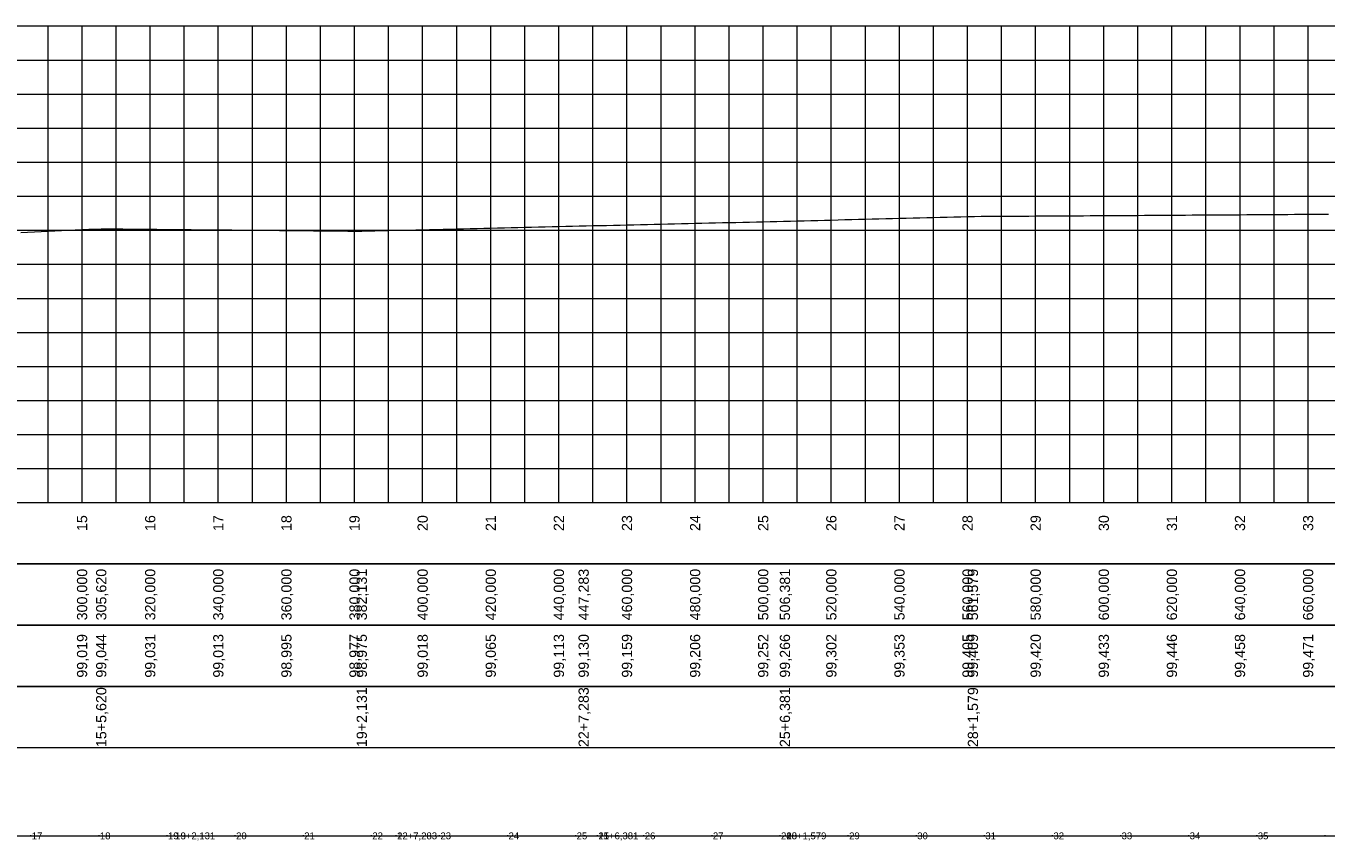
# Model space of a CAD drawing. Header units: inches. Extents: x 3580 to 5114, y 9998 to 10245.
# Tile 2 of 4: x 3968 to 4350, y 9998 to 10238. Entities that reach past the tile are written whole.
import ezdxf
from ezdxf.enums import TextEntityAlignment as Align

# ---------------------------------------------------------------- set-up
doc = ezdxf.new("R2010")
doc.units = ezdxf.units.IN
doc.header["$MEASUREMENT"] = 0
doc.header["$PDMODE"] = 34
doc.header["$PDSIZE"] = 0.2
doc.layers.get('0').update_dxf_attribs({"lineweight": 0})
doc.styles.add('$PF_GREIDE', font='arial.ttf')
doc.styles.get("Standard").update_dxf_attribs({"font": 'arial.ttf'})

# ---------------------------------------------------------------- blocks, each defined once
blk = doc.blocks.new('$VIAS_PERFLONG_PERFIL0')
at = {"color": 30}
for p, q in [((340, 0), (340, 140)), ((360, 0), (360, 140)), ((370, 0), (370, 140)), ((380, 0), (380, 140)), ((390, 0), (390, 140)), ((410, 0), (410, 140)), ((420, 0), (420, 140)), ((430, 0), (430, 140)), ((440, 0), (440, 140)), ((460, 0), (460, 140)), ((470, 0), (470, 140)), ((480, 0), (480, 140)), ((490, 0), (490, 140)), ((510, 0), (510, 140)), ((520, 0), (520, 140)), ((530, 0), (530, 140)), ((540, 0), (540, 140)), ((560, 0), (560, 140)), ((570, 0), (570, 140)), ((580, 0), (580, 140)), ((590, 0), (590, 140)), ((610, 0), (610, 140)), ((620, 0), (620, 140)), ((630, 0), (630, 140)), ((640, 0), (640, 140)), ((660, 0), (660, 140)), ((670, 0), (670, 140)), ((680, 0), (680, 140)), ((690, 0), (690, 140)), ((710, 0), (710, 140)), ((0, 130), (1480, 130)), ((0, 120), (1480, 120)), ((0, 110), (1480, 110)), ((0, 90), (1480, 90)), ((0, 80), (1480, 80)), ((0, 70), (1480, 70)), ((0, 60), (1480, 60)), ((0, 40), (1480, 40)), ((0, 30), (1480, 30)), ((0, 20), (1480, 20)), ((0, 10), (1480, 10))]:
    blk.add_line(p, q, dxfattribs=at)
at = {"color": 36}
for p, q in [((350, 0), (350, 140)), ((400, 0), (400, 140)), ((450, 0), (450, 140)), ((500, 0), (500, 140)), ((550, 0), (550, 140)), ((600, 0), (600, 140)), ((650, 0), (650, 140)), ((700, 0), (700, 140)), ((0, 100), (1480, 100)), ((0, 50), (1480, 50))]:
    blk.add_line(p, q, dxfattribs=at)
at = {"color": 36, "linetype": 'Continuous'}
for points in [[(0, 0), (1480, 0), (1480, 140), (0, 140)], [(0, 0), (1480, 0), (1480, -18), (0, -18)], [(0, -18), (1480, -18), (1480, -36), (0, -36)], [(0, -36), (1480, -36), (1480, -54), (0, -54)], [(0, -54), (1480, -54), (1480, -72), (0, -72)]]:
    blk.add_lwpolyline(points, close=True, dxfattribs=at)
at = {"color": 5, "linetype": 'Continuous'}
blk.add_lwpolyline([(332, 79.38), (334, 79.47), (336, 79.56), (338, 79.65), (340, 79.74), (342, 79.83), (344, 79.92), (346, 80.01), (348, 80.1), (350, 80.19), (352, 80.28), (354, 80.36), (355.62, 80.44), (356, 80.43), (358, 80.42), (360, 80.4), (362, 80.38), (364, 80.36), (366, 80.34), (368, 80.33), (370, 80.31), (372, 80.29), (374, 80.27), (376, 80.26), (378, 80.24), (380, 80.22), (382, 80.2), (384, 80.18), (386, 80.17), (388, 80.15), (390, 80.13), (392, 80.11), (394, 80.09), (396, 80.08), (398, 80.06), (400, 80.04), (402, 80.02), (404, 80), (406, 79.99), (408, 79.97), (410, 79.95), (412, 79.93), (414, 79.91), (416, 79.9), (418, 79.88), (420, 79.86), (422, 79.84), (424, 79.83), (426, 79.81), (428, 79.79), (430, 79.77), (432, 79.75), (432.13, 79.75), (434, 79.8), (436, 79.84), (438, 79.89), (440, 79.94), (442, 79.99), (444, 80.03), (446, 80.08), (448, 80.13), (450, 80.18), (452, 80.22), (454, 80.27), (456, 80.32), (458, 80.37), (460, 80.41), (462, 80.46), (464, 80.51), (466, 80.56), (468, 80.6), (470, 80.65), (472, 80.7), (474, 80.75), (476, 80.79), (478, 80.84), (480, 80.89), (482, 80.94), (484, 80.98), (486, 81.03), (488, 81.08), (490, 81.13), (492, 81.17), (494, 81.22), (496, 81.27), (497.28, 81.3), (498, 81.32), (500, 81.36), (502, 81.41), (504, 81.45), (506, 81.5), (508, 81.55), (510, 81.59), (512, 81.64), (514, 81.69), (516, 81.73), (518, 81.78), (520, 81.82), (522, 81.87), (524, 81.92), (526, 81.96), (528, 82.01), (530, 82.06), (532, 82.1), (534, 82.15), (536, 82.19), (538, 82.24), (540, 82.29), (542, 82.33), (544, 82.38), (546, 82.42), (548, 82.47), (550, 82.52), (552, 82.56), (554, 82.61), (556, 82.66), (556.38, 82.66), (558, 82.71), (560, 82.76), (562, 82.81), (564, 82.86), (566, 82.91), (568, 82.96), (570, 83.02), (572, 83.07), (574, 83.12), (576, 83.17), (578, 83.22), (580, 83.27), (582, 83.32), (584, 83.38), (586, 83.43), (588, 83.48), (590, 83.53), (592, 83.58), (594, 83.63), (596, 83.68), (598, 83.74), (600, 83.79), (602, 83.84), (604, 83.89), (606, 83.94), (608, 83.99), (610, 84.05), (611.58, 84.09), (612, 84.09), (614, 84.1), (616, 84.11), (618, 84.13), (620, 84.14), (622, 84.15), (624, 84.16), (626, 84.18), (628, 84.19), (630, 84.2), (632, 84.22), (634, 84.23), (636, 84.24), (638, 84.25), (640, 84.27), (642, 84.28), (644, 84.29), (646, 84.3), (648, 84.32), (650, 84.33), (652, 84.34), (654, 84.36), (656, 84.37), (658, 84.38), (660, 84.39), (662, 84.41), (664, 84.42), (666, 84.43), (668, 84.44), (670, 84.46), (672, 84.47), (674, 84.48), (676, 84.5), (678, 84.51), (680, 84.52), (682, 84.53), (684, 84.55), (686, 84.56), (688, 84.57), (690, 84.58), (692, 84.6), (694, 84.61), (696, 84.62), (698, 84.64), (700, 84.65), (702, 84.66), (704, 84.67), (706, 84.69), (708, 84.7), (710, 84.71), (712, 84.72), (714, 84.74), (716, 84.75)], dxfattribs=at)
at = {"color": 7, "linetype": 'Continuous', "style": '$PF_GREIDE'}
for s, p in [('15', (350, -6)), ('16', (370, -6)), ('17', (390, -6)), ('18', (410, -6)), ('19', (430, -6)), ('20', (450, -6)), ('21', (470, -6)), ('22', (490, -6)), ('23', (510, -6)), ('24', (530, -6)), ('25', (550, -6)), ('26', (570, -6)), ('27', (590, -6)), ('28', (610, -6)), ('29', (630, -6)), ('30', (650, -6)), ('31', (670, -6)), ('32', (690, -6)), ('33', (710, -6)), ('300,000', (350, -27)), ('305,620', (355.62, -27)), ('320,000', (370, -27)), ('340,000', (390, -27)), ('360,000', (410, -27)), ('380,000', (430, -27)), ('382,131', (432.13, -27)), ('400,000', (450, -27)), ('420,000', (470, -27)), ('440,000', (490, -27)), ('447,283', (497.28, -27)), ('460,000', (510, -27)), ('480,000', (530, -27)), ('500,000', (550, -27)), ('506,381', (556.38, -27)), ('520,000', (570, -27)), ('540,000', (590, -27)), ('560,000', (610, -27)), ('561,579', (611.58, -27)), ('580,000', (630, -27)), ('600,000', (650, -27)), ('620,000', (670, -27)), ('640,000', (690, -27)), ('660,000', (710, -27)), ('99,019', (350, -45)), ('99,044', (355.62, -45)), ('99,031', (370, -45)), ('99,013', (390, -45)), ('98,995', (410, -45)), ('98,977', (430, -45)), ('98,975', (432.13, -45)), ('99,018', (450, -45)), ('99,065', (470, -45)), ('99,113', (490, -45)), ('99,130', (497.28, -45)), ('99,159', (510, -45)), ('99,206', (530, -45)), ('99,252', (550, -45)), ('99,266', (556.38, -45)), ('99,302', (570, -45)), ('99,353', (590, -45)), ('99,405', (610, -45)), ('99,409', (611.58, -45)), ('99,420', (630, -45)), ('99,433', (650, -45)), ('99,446', (670, -45)), ('99,458', (690, -45)), ('99,471', (710, -45)), ('15+5,620', (355.62, -63)), ('19+2,131', (432.13, -63)), ('22+7,283', (497.28, -63)), ('25+6,381', (556.38, -63)), ('28+1,579', (611.58, -63))]:
    blk.add_text(s, height=3, rotation=90, dxfattribs=at).set_placement(p, align=Align.MIDDLE_CENTER)

msp = doc.modelspace()

# ---------------------------------------------------------------- linework, layer by layer
msp.add_lwpolyline([(3629.37, 10000), (3633.42, 10000), (3639.99, 10000), (3730.31, 10000), (3891.22, 10000), (3934.99, 10000), (4011.5, 10000), (4076.65, 10000), (4135.75, 10000), (4190.95, 10000), (4367.38, 10000), (4425.29, 10000), (4496.99, 10000), (4564.31, 10000), (4627.2, 10000), (4690.26, 10000), (4771.34, 10000), (4831.31, 10000), (4872.68, 10000), (4938.31, 10000), (5000, 10000)])
at = {"lineweight": 0}
for p in [(3969.37, 10000), (3989.37, 10000), (4009.37, 10000), (4011.5, 10000), (4011.5, 10000), (4029.37, 10000), (4049.37, 10000), (4069.37, 10000), (4076.65, 10000), (4076.65, 10000), (4089.37, 10000), (4109.37, 10000), (4129.37, 10000), (4135.75, 10000), (4135.75, 10000), (4149.37, 10000), (4169.37, 10000), (4189.37, 10000), (4190.95, 10000), (4190.95, 10000), (4209.37, 10000), (4229.37, 10000), (4249.37, 10000), (4269.37, 10000), (4289.37, 10000), (4309.37, 10000), (4329.37, 10000), (4349.37, 10000)]:
    msp.add_point(p, dxfattribs=at)

# ---------------------------------------------------------------- block references
msp.add_blockref('$VIAS_PERFLONG_PERFIL0', (3634.38, 10097.86))

# ---------------------------------------------------------------- texts
for s, p in [('17', (3969.61, 10000)), ('18', (3989.61, 10000)), ('19', (4009.61, 10000)), ('13', (4011.74, 10000)), ('19+2,131', (4011.74, 10000)), ('20', (4029.61, 10000)), ('21', (4049.61, 10000)), ('22', (4069.61, 10000)), ('22+7,283', (4076.89, 10000)), ('12', (4076.89, 10000)), ('23', (4089.61, 10000)), ('24', (4109.61, 10000)), ('25', (4129.61, 10000)), ('25+6,381', (4135.99, 10000)), ('11', (4135.99, 10000)), ('26', (4149.61, 10000)), ('27', (4169.61, 10000)), ('28', (4189.61, 10000)), ('28+1,579', (4191.19, 10000)), ('10', (4191.19, 10000)), ('29', (4209.61, 10000)), ('30', (4229.61, 10000)), ('31', (4249.61, 10000)), ('32', (4269.61, 10000)), ('33', (4289.61, 10000)), ('34', (4309.61, 10000)), ('35', (4329.61, 10000))]:
    msp.add_text(s, height=2, dxfattribs=at).set_placement(p, align=Align.MIDDLE_LEFT)

doc.saveas('drawing.dxf')
